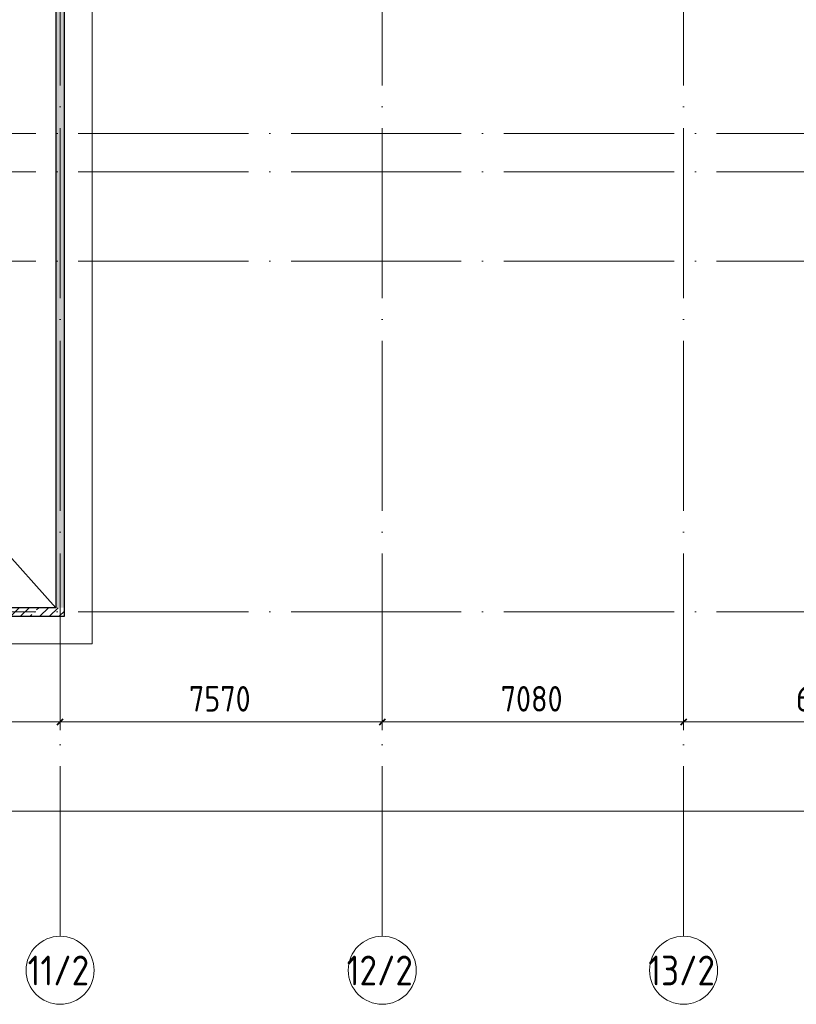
# Model space of a CAD drawing. Header units: millimetres. Extents: x -30540 to 150652, y -11730 to 123410.
# Tile 40 of 113: x 42485 to 60735, y 66225 to 89374. Entities that reach past the tile are written whole.
import ezdxf

# ---------------------------------------------------------------- set-up
doc = ezdxf.new("R2010")
doc.units = ezdxf.units.MM
doc.linetypes.add('ADSK_Линия сетки', pattern=[5000, 4000, -500, 0, -500])
for name, color, linetype, lineweight in [('A-____-____-DIMS', 7, 'Continuous', 9), ('A-____-____-DIMS-200', 7, 'Continuous', 9), ('A-FLOR-____-OTLN', 7, 'Continuous', 18), ('A-ROOF-____-OTLN', 7, 'Continuous', 18), ('A-WALL-____-MCUT', 7, 'Continuous', 40), ('A-WALL-____-PATT', 7, 'Continuous', 40), ('S-GRID-____-IDEN', 7, 'Continuous', 9), ('S-GRID-____-OTLN', 7, 'Continuous', 9)]:
    doc.layers.add(name, color=color, linetype=linetype, lineweight=lineweight)
doc.styles.add('GOST Common_1', font='GOST_Common.ttf', dxfattribs={"width": 0.9, "height": 700})
doc.styles.add('GOST Common_3', font='GOST_Common.ttf', dxfattribs={"width": 0.9, "height": 600})
doc.dimstyles.new('ADSK_Основной_3_мм_2', dxfattribs={"dimscale": 304.8, "dimtxt": 603.428998, "dimasz": 0.492126, "dimexe": 0.984252, "dimexo": 0.984252, "dimgap": 0.19685, "dimtad": 1, "dimdec": 0, "dimdsep": 46, "dimtxsty": 'GOST Common_3', "dimblk1": 'OBLIQUE', "dimblk2": 'OBLIQUE', "dimsah": 1, "dimcen": 0.09, "dimdle": 0.984252, "dimazin": 2, "dimtfac": 1, "dimtdec": 4, "dimtix": 1, "dimtmove": 0, "dimatfit": 3, "dimfxl": 1, "dimtvp": 1, "dimtolj": 1, "dimtzin": 0, "dimarcsym": 2})
pattern_1 = [(45, (0, 0), (-228.0985, 228.0985), []), (45, (228.1, 0), (-228.0985, 228.0985), [403.225, -80.645, 6.706, -73.939])]

# ---------------------------------------------------------------- blocks, each defined once
blk = doc.blocks.new('Наметкина 10_РД_АР_К2_отсоединено_rvt-1-Кровля ЭЛ')
at = {"layer": 'A-WALL-____-PATT', "lineweight": 5, "true_color": 0xaaaaaa}
h = blk.add_hatch(dxfattribs=at)
h.set_pattern_fill('FP_11', color=253, style=0, pattern_type=2)
h.set_pattern_definition(pattern_1)
h.paths.add_polyline_path([(43335, 75550), (43535, 75550), (43535, 120615), (43335, 120705), (43335, 75809)])
h = blk.add_hatch(dxfattribs=at)
h.set_pattern_fill('FP_11', color=253, style=0, pattern_type=2)
h.set_pattern_definition(pattern_1)
h.paths.add_polyline_path([(43535, 75350), (43535, 75550), (24735, 75550), (24735, 75350), (35943, 75350)])
at = {"layer": 'A-FLOR-____-OTLN', "color": 253, "lineweight": 13, "true_color": 0xaaaaaa}
for p, q in [((44185, 74700), (44185, 121036)), ((24085, 74700), (44185, 74700))]:
    blk.add_line(p, q, dxfattribs=at)
at = {"layer": 'A-ROOF-____-OTLN', "color": 253, "lineweight": 13, "true_color": 0xaaaaaa}
blk.add_line((43335, 75550), (40919, 78250), dxfattribs=at)
at = {"layer": 'A-WALL-____-MCUT', "color": 253, "lineweight": 30, "true_color": 0xaaaaaa}
for p, q in [((43535, 75550), (43535, 120615)), ((43335, 120486), (43335, 75550)), ((43335, 75550), (24935, 75550)), ((43535, 75350), (43535, 75550)), ((24735, 75350), (43535, 75350))]:
    blk.add_line(p, q, dxfattribs=at)
blk = doc.blocks.new('Ось сетки - Круг_Ø8 мм-6577-Кровля ЭЛ')
at = {"layer": 'S-GRID-____-IDEN', "color": 253, "true_color": 0xaaaaaa}
for start, end in [(360, 180), (180, 360)]:
    blk.add_arc((0, 0), 4, start, end, dxfattribs=at)
blk = doc.blocks.new('DIMBLOCK62-Кровля ЭЛ')
at = {"layer": 'A-____-____-DIMS-200', "color": 8, "true_color": 0x808080}
for p, q in [((39810, 72669), (39810, 73163)), ((43435, 72669), (43435, 73163)), ((39810, 72863), (43435, 72863)), ((39810, 72863), (39810, 72669)), ((43435, 72863), (43435, 72669))]:
    blk.add_line(p, q, dxfattribs=at)
at = {"layer": 'A-____-____-DIMS-200', "color": 8, "lineweight": 40, "true_color": 0x808080}
for p, q in [((39810, 72863), (39885, 72938)), ((43435, 72863), (43510, 72938)), ((39810, 72863), (39735, 72788)), ((43435, 72863), (43360, 72788))]:
    blk.add_line(p, q, dxfattribs=at)
at = {"layer": 'A-____-____-DIMS-200', "color": 0, "insert": (40866, 73707), "char_height": 600, "width": 1816.42, "attachment_point": 1, "line_spacing_factor": 1.022761, "style": 'GOST Common_3'}
blk.add_mtext('3625', dxfattribs=at)
blk = doc.blocks.new('_Oblique')
at = {"color": 0, "linetype": 'ByBlock', "lineweight": -2}
blk.add_line((-0.5, -0.5), (0.5, 0.5), dxfattribs=at)
blk = doc.blocks.new('DIMBLOCK63-Кровля ЭЛ')
at = {"layer": 'A-____-____-DIMS-200', "color": 8, "true_color": 0x808080}
for p, q in [((43435, 72669), (43435, 73163)), ((51005, 72669), (51005, 73163)), ((43435, 72863), (51005, 72863)), ((43435, 72863), (43435, 72669)), ((51005, 72863), (51005, 72669))]:
    blk.add_line(p, q, dxfattribs=at)
at = {"layer": 'A-____-____-DIMS-200', "color": 8, "lineweight": 40, "true_color": 0x808080}
for p, q in [((43435, 72863), (43510, 72938)), ((51005, 72863), (51080, 72938)), ((43435, 72863), (43360, 72788)), ((51005, 72863), (50930, 72788))]:
    blk.add_line(p, q, dxfattribs=at)
at = {"layer": 'A-____-____-DIMS-200', "color": 0, "insert": (46463, 73707), "char_height": 600, "width": 1816.42, "attachment_point": 1, "line_spacing_factor": 1.022761, "style": 'GOST Common_3'}
blk.add_mtext('7570', dxfattribs=at)
blk = doc.blocks.new('DIMBLOCK64-Кровля ЭЛ')
at = {"layer": 'A-____-____-DIMS-200', "color": 8, "true_color": 0x808080}
for p, q in [((51005, 72669), (51005, 73163)), ((58085, 72669), (58085, 73163)), ((51005, 72863), (58085, 72863)), ((51005, 72863), (51005, 72669)), ((58085, 72863), (58085, 72669))]:
    blk.add_line(p, q, dxfattribs=at)
at = {"layer": 'A-____-____-DIMS-200', "color": 8, "lineweight": 40, "true_color": 0x808080}
for p, q in [((51005, 72863), (51080, 72938)), ((58085, 72863), (58160, 72938)), ((51005, 72863), (50930, 72788)), ((58085, 72863), (58010, 72788))]:
    blk.add_line(p, q, dxfattribs=at)
at = {"layer": 'A-____-____-DIMS-200', "color": 0, "insert": (53788, 73707), "char_height": 600, "width": 1816.42, "attachment_point": 1, "line_spacing_factor": 1.022761, "style": 'GOST Common_3'}
blk.add_mtext('7080', dxfattribs=at)
blk = doc.blocks.new('DIMBLOCK65-Кровля ЭЛ')
at = {"layer": 'A-____-____-DIMS-200', "color": 8, "true_color": 0x808080}
for p, q in [((58085, 72669), (58085, 73163)), ((64885, 72669), (64885, 73163)), ((58085, 72863), (65185, 72863)), ((58085, 72863), (58085, 72669)), ((64885, 72863), (64885, 72669))]:
    blk.add_line(p, q, dxfattribs=at)
at = {"layer": 'A-____-____-DIMS-200', "color": 8, "lineweight": 40, "true_color": 0x808080}
for p, q in [((58085, 72863), (58160, 72938)), ((64885, 72863), (64960, 72938)), ((58085, 72863), (58010, 72788)), ((64885, 72863), (64810, 72788))]:
    blk.add_line(p, q, dxfattribs=at)
at = {"layer": 'A-____-____-DIMS-200', "color": 0, "insert": (60728, 73707), "char_height": 600, "width": 1816.42, "attachment_point": 1, "line_spacing_factor": 1.022761, "style": 'GOST Common_3'}
blk.add_mtext('6800', dxfattribs=at)
blk = doc.blocks.new('DIMBLOCK66-Кровля ЭЛ')
at = {"layer": 'A-____-____-DIMS-200', "color": 8, "true_color": 0x808080}
for p, q in [((12335, 70568), (12335, 71062)), ((64885, 70568), (64885, 71062)), ((12035, 70762), (65185, 70762)), ((12335, 70762), (12335, 70568)), ((64885, 70762), (64885, 70568))]:
    blk.add_line(p, q, dxfattribs=at)
at = {"layer": 'A-____-____-DIMS-200', "color": 8, "lineweight": 40, "true_color": 0x808080}
for p, q in [((12335, 70762), (12260, 70687)), ((12335, 70762), (12410, 70837)), ((64885, 70762), (64810, 70687)), ((64885, 70762), (64960, 70837))]:
    blk.add_line(p, q, dxfattribs=at)
at = {"layer": 'A-____-____-DIMS-200', "color": 0, "insert": (37664, 71606), "char_height": 600, "width": 2270.53, "attachment_point": 1, "line_spacing_factor": 1.022761, "style": 'GOST Common_3'}
blk.add_mtext('52550', dxfattribs=at)

msp = doc.modelspace()

# ---------------------------------------------------------------- linework, layer by layer
at = {"layer": 'S-GRID-____-OTLN', "color": 253, "linetype": 'ADSK_Линия сетки', "true_color": 0xaaaaaa}
for p, q in [((43435.3, 67824.7), (43435.3, 122287.9)), ((51005.3, 67824.7), (51005.3, 122287.9)), ((58085.3, 67824.7), (58085.3, 122287.9)), ((67863.4, 86700), (12340.2, 86700)), ((67863.4, 85800), (9800.2, 85800)), ((67863.4, 83700), (9800.2, 83700)), ((67863.4, 75450), (9800.2, 75450))]:
    msp.add_line(p, q, dxfattribs=at)

# ---------------------------------------------------------------- block references
at = {"lineweight": 5}
msp.add_blockref('Наметкина 10_РД_АР_К2_отсоединено_rvt-1-Кровля ЭЛ', (0, 0), dxfattribs=at)
at = {"layer": 'S-GRID-____-IDEN', "color": 253, "true_color": 0xaaaaaa, "xscale": 199.9999999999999, "yscale": 199.9999999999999, "zscale": 199.9999999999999}
for p in [(43435.3, 67024.7), (51005.3, 67024.7), (58085.3, 67024.7)]:
    msp.add_blockref('Ось сетки - Круг_Ø8 мм-6577-Кровля ЭЛ', p, dxfattribs=at)

# ---------------------------------------------------------------- texts
at = {"layer": 'S-GRID-____-IDEN', "color": 253, "true_color": 0xaaaaaa, "char_height": 700, "attachment_point": 1, "style": 'GOST Common_1'}
for s, insert, width in [('11/2', (42672.2, 67369.8), 1847.088), ('12/2', (50170.2, 67369.8), 2020.252), ('13/2', (57256.5, 67369.8), 2005.822)]:
    msp.add_mtext(s, dxfattribs=dict(at, insert=insert, width=width))

# ---------------------------------------------------------------- dimensions: what is measured, and where the dimension line sits
at = {"layer": 'A-____-____-DIMS', "color": 8, "true_color": 0x808080}
for base, p1, p2, override, picture, middle in [((43435.3, 72862.6), (39810.3, 72968.7), (43435.3, 72968.7), {"dimpost": '<>', "dimfxl": 3625}, 'DIMBLOCK62-Кровля ЭЛ', (41622.8, 73222.6)), ((51005.3, 72862.6), (43435.3, 72968.7), (51005.3, 72968.7), {"dimpost": '<>', "dimfxl": 7570}, 'DIMBLOCK63-Кровля ЭЛ', (47220.3, 73222.6)), ((58085.3, 72862.6), (51005.3, 72968.7), (58085.3, 72968.7), {"dimpost": '<>', "dimfxl": 7080}, 'DIMBLOCK64-Кровля ЭЛ', (54545.3, 73222.6)), ((64885.3, 72862.6), (58085.3, 72968.7), (64885.3, 72968.7), {"dimpost": '<>', "dimfxl": 6800}, 'DIMBLOCK65-Кровля ЭЛ', (61485.3, 73222.6)), ((64885.3, 70762.2), (12335.3, 70868.3), (64885.3, 70868.3), {"dimpost": '<>', "dimfxl": 52550}, 'DIMBLOCK66-Кровля ЭЛ', (38610.3, 71122.2))]:
    dim = msp.add_linear_dim(base=base, p1=p1, p2=p2, dimstyle='ADSK_Основной_3_мм_2', override=override, dxfattribs=at)
    dim.commit()
    dim.dimension.update_dxf_attribs({"geometry": picture, "text_midpoint": middle})

doc.saveas('drawing.dxf')
